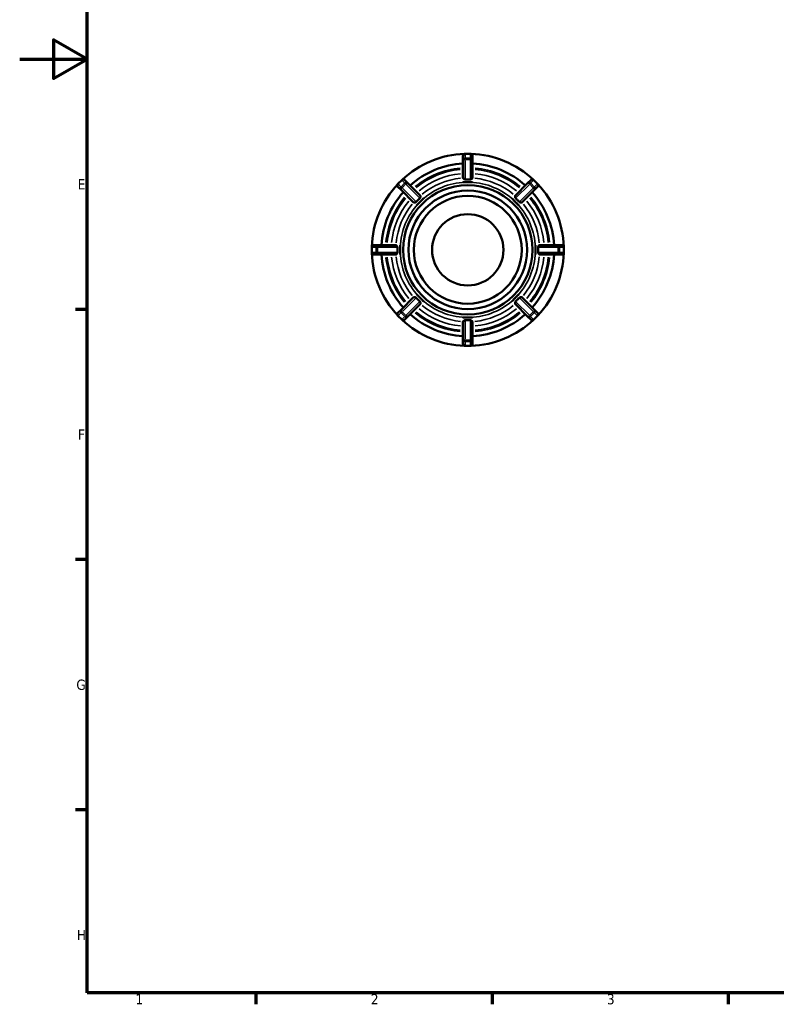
# Model space of a CAD drawing. Header units: millimetres. Extents: x 0 to 898, y 0 to 594.
# Tile 1 of 4: x 0 to 225, y 17 to 309. Entities that reach past the tile are written whole.
import ezdxf

# ---------------------------------------------------------------- set-up
doc = ezdxf.new("R2010")
doc.units = ezdxf.units.MM
for name, color, linetype, lineweight in [('Border (ANSI)', 7, 'Continuous', 70), ('Visible (ANSI)', 7, 'Continuous', 50), ('Visible Narrow (ANSI)', 7, 'Continuous', 35)]:
    doc.layers.add(name, color=color, linetype=linetype, lineweight=lineweight)
doc.styles.add('Note Text (ANSI)', font='tahoma.ttf')

# ---------------------------------------------------------------- blocks, each defined once
blk = doc.blocks.new('Borders Default Border')
at = {"layer": 'Border (ANSI)'}
for p, q in [((20, 222.75), (16.55, 222.75)), ((20, 148.5), (16.55, 148.5)), ((20, 74.25), (16.55, 74.25)), ((70.08, 20), (70.08, 16.55)), ((140.17, 20), (140.17, 16.55)), ((210.25, 20), (210.25, 16.55))]:
    blk.add_line(p, q, dxfattribs=at)
at = {"layer": 'Border (ANSI)', "flags": 128}
for points in [[(20, 20), (20, 574), (821, 574), (821, 20), (20, 20)], [(0, 297), (20, 297), (10, 302.77), (10, 291.23), (20, 297)]]:
    blk.add_lwpolyline(points, dxfattribs=at)
at = {"layer": 'Border (ANSI)', "char_height": 3.05, "attachment_point": 7, "style": 'Note Text (ANSI)'}
for s, insert in [('E', (17.21, 258.35)), ('F', (17.29, 184.1)), ('G', (16.81, 109.79)), ('H', (16.97, 35.6)), ('1', (34.35, 16.55)), ('2', (104.2, 16.55)), ('3', (174.26, 16.49))]:
    blk.add_mtext(s, dxfattribs=dict(at, insert=insert))

msp = doc.modelspace()

# ---------------------------------------------------------------- linework, layer by layer
at = {"layer": 'Visible (ANSI)'}
for p, q in [((133.744, 268.927), (132.174, 268.927)), ((131.534, 268.287), (131.534, 266.991)), ((131.534, 266.991), (131.534, 261.717)), ((134.384, 266.991), (134.384, 268.287)), ((134.384, 261.717), (134.384, 266.991)), ((113.361, 261.135), (112.251, 260.025)), ((115.183, 260.218), (114.266, 261.135)), ((118.912, 256.489), (115.183, 260.218)), ((131.534, 260.494), (131.534, 260.497)), ((132.959, 260.494), (131.534, 260.494)), ((134.384, 260.494), (132.959, 260.494)), ((134.384, 260.497), (134.384, 260.494)), ((150.734, 260.218), (147.005, 256.489)), ((151.651, 261.135), (150.734, 260.218)), ((153.666, 260.025), (152.556, 261.135)), ((112.251, 259.12), (113.168, 258.203)), ((113.168, 258.203), (116.897, 254.474)), ((149.02, 254.474), (152.75, 258.203)), ((152.75, 258.203), (153.666, 259.12)), ((118.769, 254.617), (117.762, 253.609)), ((119.777, 255.624), (118.769, 254.617)), ((119.775, 255.627), (119.777, 255.624)), ((146.14, 255.624), (146.142, 255.627)), ((147.148, 254.617), (146.14, 255.624)), ((148.155, 253.609), (147.148, 254.617)), ((117.762, 253.609), (117.759, 253.611)), ((148.158, 253.611), (148.155, 253.609)), ((104.459, 241.212), (104.459, 239.642)), ((106.395, 241.852), (105.099, 241.852)), ((111.669, 241.852), (106.395, 241.852)), ((112.889, 241.852), (112.892, 241.852)), ((112.892, 241.852), (112.892, 240.427)), ((112.892, 240.427), (112.892, 239.002)), ((153.025, 240.427), (153.025, 241.852)), ((153.025, 241.852), (153.028, 241.852)), ((153.025, 239.002), (153.025, 240.427)), ((159.522, 241.852), (154.248, 241.852)), ((160.819, 241.852), (159.522, 241.852)), ((161.459, 239.642), (161.459, 241.212)), ((105.099, 239.002), (106.395, 239.002)), ((106.395, 239.002), (111.669, 239.002)), ((112.892, 239.002), (112.889, 239.002)), ((153.028, 239.002), (153.025, 239.002)), ((154.248, 239.002), (159.522, 239.002)), ((159.522, 239.002), (160.819, 239.002)), ((116.897, 226.381), (113.168, 222.652)), ((117.759, 227.243), (117.762, 227.246)), ((117.762, 227.246), (118.769, 226.238)), ((118.769, 226.238), (119.777, 225.23)), ((119.777, 225.23), (119.775, 225.228)), ((146.14, 225.23), (147.148, 226.238)), ((146.142, 225.228), (146.14, 225.23)), ((147.148, 226.238), (148.155, 227.246)), ((148.155, 227.246), (148.158, 227.243)), ((152.75, 222.652), (149.02, 226.381)), ((113.168, 222.652), (112.251, 221.735)), ((115.183, 220.636), (118.912, 224.366)), ((147.005, 224.366), (150.734, 220.636)), ((153.666, 221.735), (152.75, 222.652)), ((112.251, 220.83), (113.361, 219.72)), ((114.266, 219.72), (115.183, 220.636)), ((131.534, 220.361), (132.959, 220.361)), ((131.534, 220.358), (131.534, 220.361)), ((131.534, 219.138), (131.534, 213.864)), ((132.959, 220.361), (134.384, 220.361)), ((134.384, 220.361), (134.384, 220.358)), ((134.384, 213.864), (134.384, 219.138)), ((150.734, 220.636), (151.651, 219.72)), ((152.556, 219.72), (153.666, 220.83)), ((131.534, 213.864), (131.534, 212.567)), ((134.384, 212.567), (134.384, 213.864)), ((132.174, 211.927), (133.744, 211.927))]:
    msp.add_line(p, q, dxfattribs=at)
for radius in [19.2, 17.6, 16, 10.576]:
    msp.add_circle((132.959, 240.427), radius, dxfattribs=at)
for centre, radius, start, end in [((132.959, 240.427), 28.5, 91.85478, 133.14522), ((132.174, 268.287), 0.64, 90, 180), ((133.744, 268.287), 0.64, 0, 90), ((132.959, 240.427), 28.5, 46.85478, 88.14522), ((132.959, 240.427), 25.65, 93.18474, 131.81526), ((132.959, 240.427), 25.65, 48.18474, 86.81526), ((112.703, 259.572), 0.64, 135, 225), ((113.814, 260.682), 0.64, 45, 135), ((152.103, 260.682), 0.64, 45, 135), ((153.214, 259.572), 0.64, 315, 45), ((132.959, 240.427), 28.5, 136.85478, 178.14522), ((132.959, 240.427), 25.65, 138.18474, 176.81526), ((132.959, 240.427), 25.65, 3.18474, 41.81526), ((132.959, 240.427), 28.5, 1.85478, 43.14522), ((105.099, 241.212), 0.64, 90, 180), ((105.099, 239.642), 0.64, 180, 270), ((160.819, 241.212), 0.64, 0, 90), ((160.819, 239.642), 0.64, 270, 0), ((132.959, 240.427), 28.5, 181.85478, 223.14522), ((132.959, 240.427), 25.65, 183.18474, 221.81526), ((132.959, 240.427), 25.65, 318.18474, 356.81526), ((132.959, 240.427), 28.5, 316.85478, 358.14522), ((112.703, 221.282), 0.64, 135, 225), ((113.814, 220.172), 0.64, 225, 315), ((132.959, 240.427), 28.5, 226.85478, 268.14522), ((132.959, 240.427), 25.65, 228.18474, 266.81526), ((132.959, 240.427), 28.5, 271.85478, 313.14522), ((132.959, 240.427), 25.65, 273.18474, 311.81526), ((152.103, 220.172), 0.64, 225, 315), ((153.214, 221.282), 0.64, 315, 45), ((132.174, 212.567), 0.64, 180, 270), ((133.744, 212.567), 0.64, 270, 0)]:
    msp.add_arc(centre, radius, start, end, dxfattribs=at)
for points, knots in [([(132.174, 261.291), (132.164, 261.29), (132.154, 261.29), (132.114, 261.291), (132.083, 261.297), (132, 261.326), (131.955, 261.352), (131.841, 261.426), (131.761, 261.491), (131.637, 261.599), (131.592, 261.641), (131.552, 261.685), (131.543, 261.695), (131.535, 261.709), (131.534, 261.714), (131.534, 261.717)], [-0.25988125, -0.25988125, -0.25988125, -0.25988125, -0.25479052, -0.25479052, -0.2395323, -0.2395323, -0.2180542, -0.2180542, -0.1766089, -0.1766089, -0.1428537, -0.1428537, -0.12853245, -0.12853245, -0.1198016, -0.1198016, -0.1198016, -0.1198016]), ([(133.744, 261.291), (133.475, 261.309), (133.21, 261.317), (132.959, 261.317), (132.707, 261.317), (132.442, 261.309), (132.174, 261.291)], [-0.07558426, -0.07558426, -0.07558426, -0.07558426, 0, 0, 0, 0.07558426, 0.07558426, 0.07558426, 0.07558426]), ([(134.384, 261.717), (134.384, 261.717), (134.384, 261.717), (134.383, 261.713), (134.381, 261.707), (134.371, 261.691), (134.36, 261.678), (134.308, 261.624), (134.246, 261.568), (134.107, 261.452), (134.037, 261.398), (133.936, 261.338), (133.898, 261.319), (133.831, 261.297), (133.802, 261.291), (133.763, 261.29), (133.753, 261.29), (133.744, 261.291)], [-0.18366276, -0.18366276, -0.18366276, -0.18366276, -0.18305077, -0.18305077, -0.17154146, -0.17154146, -0.15302453, -0.15302453, -0.10536936, -0.10536936, -0.06443895, -0.06443895, -0.04385769, -0.04385769, -0.03017463, -0.03017463, -0.02564484, -0.02564484, -0.02564484, -0.02564484]), ([(117.651, 254.625), (117.648, 254.621), (117.645, 254.618), (117.629, 254.602), (117.616, 254.59), (117.577, 254.563), (117.55, 254.549), (117.454, 254.51), (117.37, 254.495), (117.194, 254.472), (117.097, 254.465), (116.969, 254.462), (116.93, 254.462), (116.904, 254.469), (116.899, 254.471), (116.897, 254.474)], [-0.15968389, -0.15968389, -0.15968389, -0.15968389, -0.15745843, -0.15745843, -0.14927462, -0.14927462, -0.13497696, -0.13497696, -0.09743302, -0.09743302, -0.0544583, -0.0544583, -0.02459693, -0.02459693, -0.01559377, -0.01559377, -0.01559377, -0.01559377]), ([(118.761, 255.735), (118.558, 255.558), (118.366, 255.377), (118.187, 255.198), (118.009, 255.02), (117.828, 254.827), (117.651, 254.625)], [-0.07558426, -0.07558426, -0.07558426, -0.07558426, 0, 0, 0, 0.07558426, 0.07558426, 0.07558426, 0.07558426]), ([(118.912, 256.489), (118.917, 256.484), (118.92, 256.471), (118.925, 256.413), (118.923, 256.348), (118.912, 256.186), (118.903, 256.094), (118.878, 255.954), (118.863, 255.894), (118.828, 255.819), (118.815, 255.796), (118.789, 255.762), (118.778, 255.75), (118.764, 255.737), (118.763, 255.736), (118.761, 255.735)], [-0.30098221, -0.30098221, -0.30098221, -0.30098221, -0.2825764, -0.2825764, -0.24470052, -0.24470052, -0.20639779, -0.20639779, -0.17866889, -0.17866889, -0.1666651, -0.1666651, -0.15894671, -0.15894671, -0.15809224, -0.15809224, -0.15809224, -0.15809224]), ([(147.156, 255.735), (147.152, 255.738), (147.149, 255.741), (147.133, 255.757), (147.121, 255.77), (147.094, 255.809), (147.08, 255.836), (147.041, 255.932), (147.026, 256.016), (147.003, 256.192), (146.997, 256.289), (146.993, 256.417), (146.994, 256.456), (147.001, 256.482), (147.003, 256.487), (147.005, 256.489)], [-0.15968389, -0.15968389, -0.15968389, -0.15968389, -0.15745843, -0.15745843, -0.14927462, -0.14927462, -0.13497696, -0.13497696, -0.09743302, -0.09743302, -0.0544583, -0.0544583, -0.02459693, -0.02459693, -0.01559377, -0.01559377, -0.01559377, -0.01559377]), ([(148.266, 254.625), (148.089, 254.827), (147.908, 255.02), (147.73, 255.198), (147.551, 255.377), (147.359, 255.558), (147.156, 255.735)], [-0.07558426, -0.07558426, -0.07558426, -0.07558426, 0, 0, 0, 0.07558426, 0.07558426, 0.07558426, 0.07558426]), ([(149.02, 254.474), (149.015, 254.469), (149.003, 254.466), (148.945, 254.461), (148.879, 254.463), (148.717, 254.474), (148.625, 254.483), (148.485, 254.508), (148.425, 254.523), (148.35, 254.558), (148.328, 254.571), (148.294, 254.597), (148.281, 254.608), (148.269, 254.622), (148.267, 254.623), (148.266, 254.625)], [-0.30098221, -0.30098221, -0.30098221, -0.30098221, -0.2825764, -0.2825764, -0.24470052, -0.24470052, -0.20639779, -0.20639779, -0.17866889, -0.17866889, -0.1666651, -0.1666651, -0.15894671, -0.15894671, -0.15809224, -0.15809224, -0.15809224, -0.15809224]), ([(111.669, 241.852), (111.669, 241.852), (111.669, 241.852), (111.673, 241.852), (111.679, 241.85), (111.695, 241.84), (111.708, 241.829), (111.762, 241.777), (111.818, 241.715), (111.934, 241.576), (111.988, 241.506), (112.048, 241.405), (112.067, 241.367), (112.089, 241.299), (112.095, 241.271), (112.096, 241.232), (112.096, 241.222), (112.095, 241.212)], [-0.18366276, -0.18366276, -0.18366276, -0.18366276, -0.18305077, -0.18305077, -0.17154146, -0.17154146, -0.15302453, -0.15302453, -0.10536936, -0.10536936, -0.06443895, -0.06443895, -0.04385769, -0.04385769, -0.03017463, -0.03017463, -0.02564484, -0.02564484, -0.02564484, -0.02564484]), ([(112.095, 239.642), (112.096, 239.633), (112.096, 239.623), (112.095, 239.583), (112.089, 239.552), (112.06, 239.469), (112.034, 239.424), (111.96, 239.31), (111.895, 239.23), (111.787, 239.106), (111.745, 239.061), (111.701, 239.021), (111.69, 239.012), (111.677, 239.004), (111.672, 239.002), (111.669, 239.002)], [-0.25988125, -0.25988125, -0.25988125, -0.25988125, -0.25479052, -0.25479052, -0.2395323, -0.2395323, -0.2180542, -0.2180542, -0.1766089, -0.1766089, -0.1428537, -0.1428537, -0.12853245, -0.12853245, -0.1198016, -0.1198016, -0.1198016, -0.1198016]), ([(112.095, 241.212), (112.077, 240.944), (112.069, 240.679), (112.069, 240.427), (112.069, 240.175), (112.077, 239.911), (112.095, 239.642)], [1.12205021, 1.12205021, 1.12205021, 1.12205021, 1.19763447, 1.19763447, 1.19763447, 1.27321873, 1.27321873, 1.27321873, 1.27321873]), ([(153.822, 241.212), (153.821, 241.222), (153.821, 241.232), (153.822, 241.272), (153.828, 241.303), (153.857, 241.386), (153.883, 241.431), (153.957, 241.545), (154.022, 241.625), (154.13, 241.749), (154.172, 241.794), (154.216, 241.834), (154.227, 241.843), (154.24, 241.851), (154.245, 241.852), (154.248, 241.852)], [-0.25988125, -0.25988125, -0.25988125, -0.25988125, -0.25479052, -0.25479052, -0.2395323, -0.2395323, -0.2180542, -0.2180542, -0.1766089, -0.1766089, -0.1428537, -0.1428537, -0.12853245, -0.12853245, -0.1198016, -0.1198016, -0.1198016, -0.1198016]), ([(154.248, 239.002), (154.248, 239.002), (154.248, 239.002), (154.244, 239.003), (154.238, 239.005), (154.222, 239.015), (154.209, 239.026), (154.155, 239.078), (154.099, 239.14), (153.984, 239.279), (153.929, 239.349), (153.869, 239.449), (153.85, 239.488), (153.828, 239.555), (153.822, 239.584), (153.821, 239.623), (153.821, 239.633), (153.822, 239.642)], [-0.18366276, -0.18366276, -0.18366276, -0.18366276, -0.18305077, -0.18305077, -0.17154146, -0.17154146, -0.15302453, -0.15302453, -0.10536936, -0.10536936, -0.06443895, -0.06443895, -0.04385769, -0.04385769, -0.03017463, -0.03017463, -0.02564484, -0.02564484, -0.02564484, -0.02564484]), ([(153.822, 239.642), (153.84, 239.911), (153.848, 240.175), (153.848, 240.427), (153.848, 240.679), (153.84, 240.944), (153.822, 241.212)], [1.12205021, 1.12205021, 1.12205021, 1.12205021, 1.19763447, 1.19763447, 1.19763447, 1.27321873, 1.27321873, 1.27321873, 1.27321873]), ([(116.897, 226.381), (116.902, 226.386), (116.914, 226.389), (116.973, 226.394), (117.038, 226.392), (117.2, 226.381), (117.292, 226.372), (117.432, 226.347), (117.492, 226.332), (117.567, 226.297), (117.589, 226.284), (117.623, 226.258), (117.636, 226.247), (117.648, 226.233), (117.65, 226.231), (117.651, 226.23)], [-0.30098221, -0.30098221, -0.30098221, -0.30098221, -0.2825764, -0.2825764, -0.24470052, -0.24470052, -0.20639779, -0.20639779, -0.17866889, -0.17866889, -0.1666651, -0.1666651, -0.15894671, -0.15894671, -0.15809224, -0.15809224, -0.15809224, -0.15809224]), ([(117.651, 226.23), (117.828, 226.027), (118.009, 225.834), (118.187, 225.656), (118.366, 225.478), (118.558, 225.297), (118.761, 225.12)], [-0.07558426, -0.07558426, -0.07558426, -0.07558426, 0, 0, 0, 0.07558426, 0.07558426, 0.07558426, 0.07558426]), ([(118.761, 225.12), (118.765, 225.117), (118.768, 225.113), (118.784, 225.098), (118.796, 225.085), (118.823, 225.046), (118.837, 225.019), (118.876, 224.923), (118.891, 224.839), (118.914, 224.663), (118.92, 224.565), (118.924, 224.438), (118.924, 224.399), (118.917, 224.372), (118.915, 224.368), (118.912, 224.366)], [-0.15968389, -0.15968389, -0.15968389, -0.15968389, -0.15745843, -0.15745843, -0.14927462, -0.14927462, -0.13497696, -0.13497696, -0.09743302, -0.09743302, -0.0544583, -0.0544583, -0.02459693, -0.02459693, -0.01559377, -0.01559377, -0.01559377, -0.01559377]), ([(147.005, 224.366), (147, 224.371), (146.997, 224.383), (146.992, 224.441), (146.994, 224.507), (147.005, 224.669), (147.014, 224.761), (147.039, 224.901), (147.054, 224.961), (147.089, 225.036), (147.102, 225.058), (147.128, 225.092), (147.139, 225.105), (147.153, 225.117), (147.155, 225.119), (147.156, 225.12)], [-0.30098221, -0.30098221, -0.30098221, -0.30098221, -0.2825764, -0.2825764, -0.24470052, -0.24470052, -0.20639779, -0.20639779, -0.17866889, -0.17866889, -0.1666651, -0.1666651, -0.15894671, -0.15894671, -0.15809224, -0.15809224, -0.15809224, -0.15809224]), ([(147.156, 225.12), (147.359, 225.297), (147.551, 225.478), (147.73, 225.656), (147.908, 225.834), (148.089, 226.027), (148.266, 226.23)], [-0.07558426, -0.07558426, -0.07558426, -0.07558426, 0, 0, 0, 0.07558426, 0.07558426, 0.07558426, 0.07558426]), ([(148.266, 226.23), (148.269, 226.234), (148.272, 226.237), (148.288, 226.253), (148.301, 226.264), (148.34, 226.292), (148.367, 226.306), (148.463, 226.345), (148.547, 226.36), (148.723, 226.383), (148.821, 226.389), (148.948, 226.393), (148.987, 226.392), (149.013, 226.385), (149.018, 226.383), (149.02, 226.381)], [-0.15968389, -0.15968389, -0.15968389, -0.15968389, -0.15745843, -0.15745843, -0.14927462, -0.14927462, -0.13497696, -0.13497696, -0.09743302, -0.09743302, -0.0544583, -0.0544583, -0.02459693, -0.02459693, -0.01559377, -0.01559377, -0.01559377, -0.01559377]), ([(131.534, 219.138), (131.534, 219.138), (131.534, 219.138), (131.534, 219.142), (131.536, 219.147), (131.546, 219.164), (131.557, 219.177), (131.609, 219.231), (131.671, 219.287), (131.81, 219.402), (131.88, 219.457), (131.981, 219.517), (132.019, 219.536), (132.087, 219.558), (132.115, 219.564), (132.154, 219.565), (132.164, 219.565), (132.174, 219.564)], [-0.18366276, -0.18366276, -0.18366276, -0.18366276, -0.18305077, -0.18305077, -0.17154146, -0.17154146, -0.15302453, -0.15302453, -0.10536936, -0.10536936, -0.06443895, -0.06443895, -0.04385769, -0.04385769, -0.03017463, -0.03017463, -0.02564484, -0.02564484, -0.02564484, -0.02564484]), ([(132.174, 219.564), (132.442, 219.546), (132.707, 219.538), (132.959, 219.538), (133.21, 219.538), (133.475, 219.546), (133.744, 219.564)], [1.12205021, 1.12205021, 1.12205021, 1.12205021, 1.19763447, 1.19763447, 1.19763447, 1.27321873, 1.27321873, 1.27321873, 1.27321873]), ([(133.744, 219.564), (133.753, 219.565), (133.763, 219.565), (133.803, 219.564), (133.834, 219.558), (133.917, 219.528), (133.962, 219.503), (134.076, 219.429), (134.156, 219.364), (134.28, 219.256), (134.325, 219.214), (134.365, 219.17), (134.374, 219.159), (134.382, 219.145), (134.384, 219.141), (134.384, 219.138)], [-0.25988125, -0.25988125, -0.25988125, -0.25988125, -0.25479052, -0.25479052, -0.2395323, -0.2395323, -0.2180542, -0.2180542, -0.1766089, -0.1766089, -0.1428537, -0.1428537, -0.12853245, -0.12853245, -0.1198016, -0.1198016, -0.1198016, -0.1198016])]:
    msp.add_open_spline(points, degree=3, knots=knots, dxfattribs=at)
for points in [[(131.534, 260.497), (132.019, 260.493), (132.509, 260.494), (132.959, 260.494)], [(132.959, 260.494), (133.408, 260.494), (133.898, 260.493), (134.384, 260.497)], [(117.759, 253.611), (118.106, 253.951), (118.451, 254.299), (118.769, 254.617)], [(118.769, 254.617), (119.087, 254.935), (119.435, 255.28), (119.775, 255.627)], [(146.142, 255.627), (146.482, 255.28), (146.83, 254.935), (147.148, 254.617)], [(147.148, 254.617), (147.466, 254.299), (147.811, 253.951), (148.158, 253.611)], [(112.892, 240.427), (112.892, 240.877), (112.893, 241.367), (112.889, 241.852)], [(112.889, 239.002), (112.893, 239.488), (112.892, 239.977), (112.892, 240.427)], [(153.028, 241.852), (153.024, 241.367), (153.025, 240.877), (153.025, 240.427)], [(153.025, 240.427), (153.025, 239.977), (153.024, 239.488), (153.028, 239.002)], [(118.769, 226.238), (118.451, 226.556), (118.106, 226.904), (117.759, 227.243)], [(119.775, 225.228), (119.435, 225.575), (119.087, 225.92), (118.769, 226.238)], [(147.148, 226.238), (146.83, 225.92), (146.482, 225.575), (146.142, 225.228)], [(148.158, 227.243), (147.811, 226.904), (147.466, 226.556), (147.148, 226.238)], [(132.959, 220.361), (132.509, 220.361), (132.019, 220.362), (131.534, 220.358)], [(134.384, 220.358), (133.898, 220.362), (133.408, 220.361), (132.959, 220.361)]]:
    msp.add_open_spline(points, degree=3, dxfattribs=at)
at = {"layer": 'Visible Narrow (ANSI)'}
for p, q in [((132.174, 268.927), (132.174, 268.925)), ((132.174, 267.693), (132.174, 268.86)), ((132.252, 268.925), (133.665, 268.925)), ((133.744, 268.925), (133.744, 268.927)), ((133.744, 268.86), (133.744, 267.693)), ((132.174, 267.624), (132.174, 267.244)), ((132.174, 261.587), (132.174, 266.914)), ((133.665, 267.629), (132.252, 267.629)), ((132.252, 267.21), (133.665, 267.21)), ((133.744, 267.244), (133.744, 267.624)), ((133.744, 266.914), (133.744, 261.587)), ((112.251, 260.025), (112.252, 260.023)), ((112.308, 260.079), (113.307, 261.078)), ((114.224, 260.161), (113.225, 259.162)), ((113.363, 261.133), (113.361, 261.135)), ((113.409, 261.087), (114.234, 260.262)), ((114.552, 259.944), (114.282, 260.214)), ((151.635, 260.214), (151.365, 259.944)), ((151.683, 260.262), (152.508, 261.087)), ((152.692, 259.162), (151.693, 260.161)), ((152.556, 261.135), (152.554, 261.133)), ((152.61, 261.078), (153.609, 260.079)), ((153.665, 260.023), (153.666, 260.025)), ((113.123, 259.152), (112.298, 259.977)), ((113.172, 259.104), (113.441, 258.834)), ((113.521, 258.866), (114.52, 259.865)), ((117.442, 254.834), (113.675, 258.601)), ((114.785, 259.711), (118.552, 255.944)), ((147.365, 255.944), (151.132, 259.711)), ((152.242, 258.601), (148.475, 254.834)), ((151.397, 259.865), (152.396, 258.866)), ((152.476, 258.834), (152.745, 259.104)), ((153.619, 259.977), (152.794, 259.152)), ((104.461, 241.212), (104.459, 241.212)), ((104.459, 239.642), (104.461, 239.642)), ((104.461, 239.721), (104.461, 241.134)), ((104.526, 241.212), (105.692, 241.212)), ((105.692, 239.642), (104.526, 239.642)), ((105.757, 241.134), (105.757, 239.721)), ((106.142, 241.212), (105.762, 241.212)), ((105.762, 239.642), (106.142, 239.642)), ((106.176, 239.721), (106.176, 241.134)), ((106.472, 241.212), (111.799, 241.212)), ((111.799, 239.642), (106.472, 239.642)), ((154.118, 241.212), (159.445, 241.212)), ((159.445, 239.642), (154.118, 239.642)), ((159.741, 241.134), (159.741, 239.721)), ((160.156, 241.212), (159.775, 241.212)), ((159.775, 239.642), (160.156, 239.642)), ((160.16, 239.721), (160.16, 241.134)), ((160.225, 241.212), (161.391, 241.212)), ((161.391, 239.642), (160.225, 239.642)), ((161.459, 241.212), (161.456, 241.212)), ((161.456, 241.134), (161.456, 239.721)), ((161.456, 239.642), (161.459, 239.642)), ((113.675, 222.254), (117.442, 226.021)), ((148.475, 226.021), (152.242, 222.254)), ((118.552, 224.911), (114.785, 221.143)), ((151.132, 221.143), (147.365, 224.911)), ((112.252, 220.831), (112.251, 220.83)), ((112.298, 220.877), (113.123, 221.702)), ((113.307, 219.777), (112.308, 220.776)), ((113.441, 222.02), (113.172, 221.751)), ((113.225, 221.693), (114.224, 220.694)), ((113.361, 219.72), (113.363, 219.721)), ((114.234, 220.592), (113.409, 219.767)), ((114.52, 220.99), (113.521, 221.989)), ((114.282, 220.641), (114.552, 220.91)), ((132.174, 213.941), (132.174, 219.268)), ((133.744, 219.268), (133.744, 213.941)), ((151.365, 220.91), (151.635, 220.641)), ((152.396, 221.989), (151.397, 220.99)), ((152.508, 219.767), (151.683, 220.592)), ((151.693, 220.694), (152.692, 221.693)), ((152.745, 221.751), (152.476, 222.02)), ((152.554, 219.721), (152.556, 219.72)), ((153.609, 220.776), (152.61, 219.777)), ((152.794, 221.702), (153.619, 220.877)), ((153.666, 220.83), (153.665, 220.831)), ((132.174, 213.611), (132.174, 213.23)), ((133.665, 213.645), (132.252, 213.645)), ((133.744, 213.23), (133.744, 213.611)), ((132.174, 211.995), (132.174, 213.161)), ((132.174, 211.93), (132.174, 211.927)), ((132.252, 213.226), (133.665, 213.226)), ((133.665, 211.93), (132.252, 211.93)), ((133.744, 213.161), (133.744, 211.995)), ((133.744, 211.927), (133.744, 211.93))]:
    msp.add_line(p, q, dxfattribs=at)
for radius, start, end in [(24.37, 95.26698, 129.73302), (23.973, 95.31701, 129.68299), (22.698, 95.48953, 129.51047), (22.698, 50.48953, 84.51047), (23.973, 50.31701, 84.68299), (24.37, 50.26698, 84.73302), (20.067, 92.25, 132.75), (21.342, 95.69565, 129.30435), (20.067, 47.25, 87.75), (21.342, 50.69565, 84.30435), (24.37, 140.26698, 174.73302), (23.973, 140.31701, 174.68299), (22.698, 140.48953, 174.51047), (22.698, 5.48953, 39.51047), (23.973, 5.31701, 39.68299), (24.37, 5.26698, 39.73302), (21.342, 140.69565, 174.30435), (20.067, 137.25, 177.75), (20.067, 2.25, 42.75), (21.342, 5.69565, 39.30435), (20.067, 182.25, 222.75), (20.067, 317.25, 357.75), (24.37, 185.26698, 219.73302), (23.973, 185.31701, 219.68299), (22.698, 185.48953, 219.51047), (21.342, 185.69565, 219.30435), (21.342, 320.69565, 354.30435), (22.698, 320.48953, 354.51047), (23.973, 320.31701, 354.68299), (24.37, 320.26698, 354.73302), (20.067, 227.25, 267.75), (20.067, 272.25, 312.75), (22.698, 230.48953, 264.51047), (21.342, 230.69565, 264.30435), (21.342, 275.69565, 309.30435), (22.698, 275.48953, 309.51047), (24.37, 230.26698, 264.73302), (23.973, 230.31701, 264.68299), (23.973, 275.31701, 309.68299), (24.37, 275.26698, 309.73302)]:
    msp.add_arc((132.959, 240.427), radius, start, end, dxfattribs=at)
for centre, major_axis, ratio, start_param, end_param in [((132.174, 268.287), (-0.64, 0), 0.9961947, 4.7909288, 6.2046455), ((133.744, 268.287), (0.64, 0), 0.9961947, 0.0785398, 1.4922565), ((132.174, 266.991), (-0.64, 0), 0.9961947, 4.7909288, 6.2046455), ((132.174, 266.991), (-0.64, 0), 0.3420201, 4.7909288, 6.2046455), ((133.744, 266.991), (0.64, 0), 0.9961947, 0.0785398, 1.4922565), ((133.744, 266.991), (0.64, 0), 0.3420201, 0.0785398, 1.4922565), ((113.814, 260.682), (0.453, 0.453), 0.9961947, 0.0785398, 1.4922565), ((114.73, 259.766), (0.453, 0.453), 0.9961947, 0.0785398, 1.4922565), ((114.73, 259.766), (0.453, 0.453), 0.3420201, 0.0785398, 1.4922565), ((151.187, 259.766), (-0.453, 0.453), 0.3420201, 4.7909288, 6.2046455), ((151.187, 259.766), (-0.453, 0.453), 0.9961947, 4.7909288, 6.2046455), ((152.103, 260.682), (-0.453, 0.453), 0.9961947, 4.7909288, 6.2046455), ((112.703, 259.572), (-0.453, -0.453), 0.9961947, 4.7909288, 6.2046455), ((113.62, 258.656), (-0.453, -0.453), 0.9961947, 4.7909288, 6.2046455), ((113.62, 258.656), (-0.453, -0.453), 0.3420201, 4.7909288, 6.2046455), ((152.297, 258.656), (0.453, -0.453), 0.3420201, 0.0785398, 1.4922565), ((152.297, 258.656), (0.453, -0.453), 0.9961947, 0.0785398, 1.4922565), ((153.214, 259.572), (0.453, -0.453), 0.9961947, 0.0785398, 1.4922565), ((105.099, 241.212), (0, 0.64), 0.9961947, 0.0785398, 1.4922565), ((105.099, 239.642), (0, -0.64), 0.9961947, 4.7909288, 6.2046455), ((106.395, 241.212), (0, 0.64), 0.9961947, 0.0785398, 1.4922565), ((106.395, 239.642), (0, -0.64), 0.9961947, 4.7909288, 6.2046455), ((106.395, 241.212), (0, 0.64), 0.3420201, 0.0785398, 1.4922565), ((106.395, 239.642), (0, -0.64), 0.3420201, 4.7909288, 6.2046455), ((159.522, 241.212), (0, 0.64), 0.3420201, 4.7909288, 6.2046455), ((159.522, 239.642), (0, -0.64), 0.3420201, 0.0785398, 1.4922565), ((159.522, 241.212), (0, 0.64), 0.9961947, 4.7909288, 6.2046455), ((159.522, 239.642), (0, -0.64), 0.9961947, 0.0785398, 1.4922565), ((160.819, 241.212), (0, 0.64), 0.9961947, 4.7909288, 6.2046455), ((160.819, 239.642), (0, -0.64), 0.9961947, 0.0785398, 1.4922565), ((113.62, 222.199), (-0.453, 0.453), 0.9961947, 0.0785398, 1.4922565), ((113.62, 222.199), (-0.453, 0.453), 0.3420201, 0.0785398, 1.4922565), ((152.297, 222.199), (0.453, 0.453), 0.3420201, 4.7909288, 6.2046455), ((152.297, 222.199), (0.453, 0.453), 0.9961947, 4.7909288, 6.2046455), ((112.703, 221.282), (-0.453, 0.453), 0.9961947, 0.0785398, 1.4922565), ((113.814, 220.172), (0.453, -0.453), 0.9961947, 4.7909288, 6.2046455), ((114.73, 221.089), (0.453, -0.453), 0.9961947, 4.7909288, 6.2046455), ((114.73, 221.089), (0.453, -0.453), 0.3420201, 4.7909288, 6.2046455), ((151.187, 221.089), (-0.453, -0.453), 0.3420201, 0.0785398, 1.4922565), ((151.187, 221.089), (-0.453, -0.453), 0.9961947, 0.0785398, 1.4922565), ((152.103, 220.172), (-0.453, -0.453), 0.9961947, 0.0785398, 1.4922565), ((153.214, 221.282), (0.453, 0.453), 0.9961947, 4.7909288, 6.2046455), ((132.174, 213.864), (-0.64, 0), 0.3420201, 0.0785398, 1.4922565), ((132.174, 213.864), (-0.64, 0), 0.9961947, 0.0785398, 1.4922565), ((133.744, 213.864), (0.64, 0), 0.3420201, 4.7909288, 6.2046455), ((133.744, 213.864), (0.64, 0), 0.9961947, 4.7909288, 6.2046455), ((132.174, 212.567), (-0.64, 0), 0.9961947, 0.0785398, 1.4922565), ((133.744, 212.567), (0.64, 0), 0.9961947, 4.7909288, 6.2046455)]:
    msp.add_ellipse(centre, major_axis=major_axis, ratio=ratio, start_param=start_param, end_param=end_param, dxfattribs=at)

# ---------------------------------------------------------------- block references
msp.add_blockref('Borders Default Border', (0, 0))

doc.saveas('drawing.dxf')
